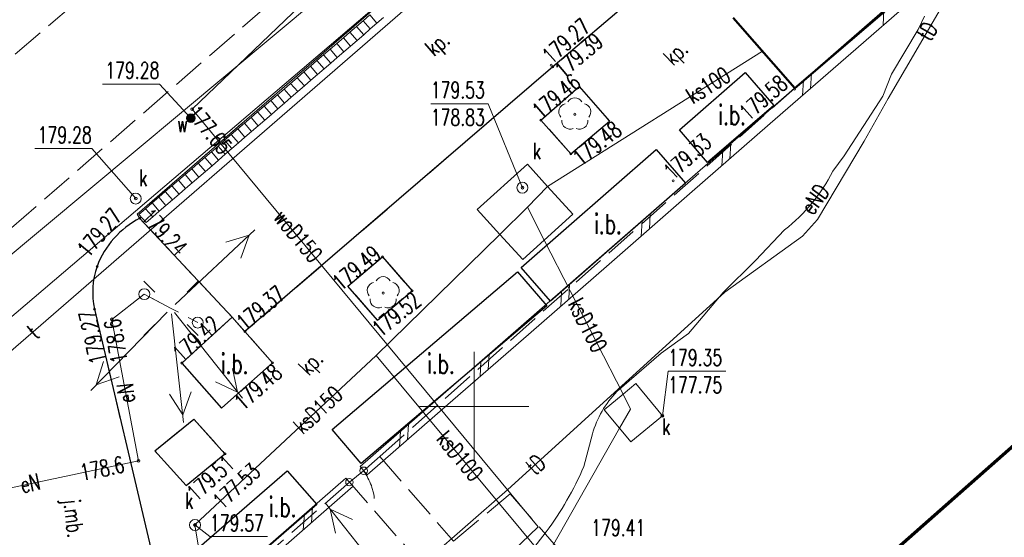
# Model space of a CAD drawing. Header units: metres. Extents: x 7429064 to 7429988, y 5709479 to 5710302.
# Tile 21 of 37: x 7429629 to 7429674, y 5709944 to 5709968. Entities that reach past the tile are written whole.
import ezdxf
from ezdxf.enums import TextEntityAlignment as Align

# ---------------------------------------------------------------- set-up
doc = ezdxf.new("R2010")
doc.units = ezdxf.units.M
doc.header["$MEASUREMENT"] = 0
for name, pattern in [('1', [0]), ('3_1', [0]), ('3_14', [1, -1]), ('3_BUIB12_02', [0]), ('3_BUIB12_03', [0]), ('3_KTJZ01', [2, 1.5, -0.5]), ('3_KTKR01', [0]), ('3_KTPL01', [2, 1.5, -0.5]), ('5_EGBB01', [0]), ('7_1', [0]), ('7_14', [1, -1]), ('7_SUBP02_05', [0]), ('7_SUPE_01', [0]), ('7_SUPK_01', [0]), ('7_SUPT_01', [0]), ('7_SUPW_01', [0]), ('7_SUSM03_02', [0]), ('7_SUUS15_15', [0])]:
    doc.linetypes.add(name, pattern=pattern)
doc.layers.get('0').update_dxf_attribs({"color": 250, "linetype": 'CONTINUOUS', "lineweight": 100})
for name, color, linetype, lineweight in [('BUIB_E_T_6', 7, 'CONTINUOUS', 18), ('BUIB_L_1', 7, 'CONTINUOUS', 18), ('BUIB_L_10', 7, '3_BUIB12_02', 25), ('DZIALKA_L_0', 96, '1', 18), ('EGBB_L_0', 7, '5_EGBB01', 50), ('KRZYZE_L_0', 7, '1', 18), ('KTJZ_L_0', 7, '3_KTJZ01', 18), ('KTKR_L_0', 7, '3_KTKR01', 25), ('KTOK_L_3', 7, '3_1', 18), ('KTPL_E_T_0', 7, 'CONTINUOUS', 15), ('KTPL_L_0', 7, '3_KTPL01', 18), ('OBOP_T_1', 96, 'CONTINUOUS', 18), ('RTPW_T_1', 7, 'CONTINUOUS', 15), ('SUBK_L_0', 34, '7_SUBP02_05', 18), ('SUPE_E_T_3', 1, 'CONTINUOUS', 15), ('SUPE_L_3', 1, '7_SUPE_01', 18), ('SUPK_E_T_4', 34, 'CONTINUOUS', 15), ('SUPK_L_4', 34, '7_SUPK_01', 18), ('SUPT_E_T_0', 30, 'CONTINUOUS', 15), ('SUPT_L_0', 30, '7_SUPT_01', 18), ('SUPW_E_T_0', 5, 'CONTINUOUS', 15), ('SUPW_L_0', 5, '7_SUPW_01', 18), ('SUSM_L_4', 7, 'CONTINUOUS', 18), ('SUSM_T_0', 7, 'CONTINUOUS', 18), ('SUTE_T_0', 1, 'CONTINUOUS', 18), ('SUTK_T_0', 7, 'CONTINUOUS', 18), ('SUTW_T_0', 5, 'CONTINUOUS', 18), ('SUUK_E_T_3', 7, 'CONTINUOUS', 15), ('SUUK_E_T_9', 34, 'CONTINUOUS', 15), ('SUUK_L_0', 7, 'CONTINUOUS', 18), ('SUUK_L_3', 34, '7_SUUS15_15', 18), ('SUUK_T_2', 34, 'CONTINUOUS', 18), ('SUUK_T_4', 7, 'CONTINUOUS', 18), ('SUUW_E_T_5', 7, 'CONTINUOUS', 15), ('SUUW_T_7', 7, 'CONTINUOUS', 18), ('zakres', 2, 'CONTINUOUS', 70)]:
    doc.layers.add(name, color=color, linetype=linetype, lineweight=lineweight)
doc.styles.get("Standard").update_dxf_attribs({"font": 'Simplex.SHX', "width": 0.75})

# ---------------------------------------------------------------- blocks, each defined once
blk = doc.blocks.new('3_OBOP02_01')
at = {"linetype": 'Continuous'}
blk.add_circle((0, 0), 0.045, dxfattribs=at)
for centre, start, end in [((-0.357, 0.116), 102.1445, 221.86), ((0, 0.375), 30.1401, 149.8599), ((0.357, 0.116), 318.14, 77.8555), ((-0.22, -0.303), 174.1482, 293.8542), ((0.22, -0.303), 246.1458, 5.8518)]:
    blk.add_arc(centre, 0.375, start, end, dxfattribs=at)
blk = doc.blocks.new('3_RTPW02')
at = {"linetype": 'Continuous'}
blk.add_circle((0, 0), 0.045, dxfattribs=at)
blk = doc.blocks.new('7_SUSM01_01')
at = {"linetype": 'Continuous'}
for p, q in [((-0.742, 0.742), (-1.237, 1.237)), ((0.742, 0.742), (1.237, 1.237)), ((-0.742, -0.742), (-1.237, -1.237)), ((0.742, -0.742), (1.237, -1.237))]:
    blk.add_line(p, q, dxfattribs=at)
blk = doc.blocks.new('7_SUPS01_03')
at = {"linetype": 'Continuous'}
blk.add_circle((0, 0), 0.0625, dxfattribs=at)
blk = doc.blocks.new('7_SUPS01_05')
at = {"linetype": 'Continuous'}
blk.add_circle((0, 0), 0.0625, dxfattribs=at)
blk = doc.blocks.new('7_SUPS01_08')
at = {"linetype": 'Continuous'}
blk.add_circle((0, 0), 0.0625, dxfattribs=at)
blk = doc.blocks.new('7_SUUS15_05')
at = {"linetype": 'Continuous'}
blk.add_circle((0, 0), 0.25, dxfattribs=at)
blk = doc.blocks.new('7_SUUS22_01')
at = {"linetype": 'Continuous'}
blk.add_circle((0, 0), 0.25, dxfattribs=at)
blk = doc.blocks.new('7_SUUS25')
at = {"linetype": 'Continuous'}
for radius in [0.2, 0.175, 0.15, 0.125, 0.1, 0.075, 0.05, 0.025, 0.00715]:
    blk.add_circle((0, 0), radius, dxfattribs=at)

msp = doc.modelspace()

# ---------------------------------------------------------------- linework, layer by layer
at = {"layer": 'BUIB_L_1', "linetype": '3_1'}
for p, q in [((7429666.889, 5709966.525), (7429670.575, 5709969.736)), ((7429667.218, 5709966.148), (7429670.903, 5709969.359)), ((7429668.692, 5709967.433), (7429668.732, 5709968.131)), ((7429663.204, 5709963.314), (7429666.889, 5709966.525)), ((7429663.532, 5709962.937), (7429667.218, 5709966.148)), ((7429665.006, 5709964.222), (7429665.046, 5709964.92)), ((7429665.375, 5709964.543), (7429665.415, 5709965.241)), ((7429659.518, 5709960.103), (7429663.204, 5709963.314)), ((7429659.846, 5709959.726), (7429663.532, 5709962.937)), ((7429661.689, 5709961.332), (7429661.729, 5709962.03)), ((7429661.321, 5709961.01), (7429661.361, 5709961.708)), ((7429655.832, 5709956.892), (7429659.518, 5709960.103)), ((7429656.161, 5709956.515), (7429659.846, 5709959.726)), ((7429658.004, 5709958.12), (7429658.044, 5709958.818)), ((7429657.635, 5709957.799), (7429657.675, 5709958.497)), ((7429652.147, 5709953.681), (7429655.832, 5709956.892)), ((7429652.475, 5709953.304), (7429656.161, 5709956.515)), ((7429654.318, 5709954.909), (7429654.358, 5709955.607)), ((7429653.95, 5709954.588), (7429653.99, 5709955.286)), ((7429648.461, 5709950.47), (7429652.147, 5709953.681)), ((7429648.79, 5709950.093), (7429652.475, 5709953.304)), ((7429650.633, 5709951.698), (7429650.673, 5709952.396)), ((7429650.264, 5709951.377), (7429650.304, 5709952.075)), ((7429644.776, 5709947.258), (7429648.461, 5709950.47)), ((7429645.104, 5709946.882), (7429648.79, 5709950.093)), ((7429646.947, 5709948.487), (7429646.987, 5709949.185)), ((7429646.578, 5709948.166), (7429646.619, 5709948.864)), ((7429644.776, 5709947.258), (7429645.104, 5709946.882)), ((7429640.335, 5709943.418), (7429644.125, 5709946.738)), ((7429644.125, 5709946.738), (7429644.455, 5709946.362)), ((7429640.665, 5709943.042), (7429644.455, 5709946.362)), ((7429642.181, 5709944.37), (7429642.23, 5709945.078)), ((7429642.56, 5709944.702), (7429642.609, 5709945.41))]:
    msp.add_line(p, q, dxfattribs=at)
at = {"layer": 'BUIB_L_10', "linetype": '3_BUIB12_03'}
for p, q in [((7429659.38, 5709962.66), (7429662.38, 5709965.27)), ((7429662.38, 5709965.27), (7429663.69, 5709963.77)), ((7429663.69, 5709963.77), (7429660.67, 5709961.16)), ((7429660.67, 5709961.16), (7429659.38, 5709962.66)), ((7429652.14, 5709956.36), (7429658.31, 5709961.76)), ((7429658.31, 5709961.76), (7429659.66, 5709960.21)), ((7429659.66, 5709960.21), (7429653.49, 5709954.82)), ((7429653.49, 5709954.82), (7429652.14, 5709956.36)), ((7429643.5, 5709948.96), (7429651.98, 5709956.17)), ((7429651.98, 5709956.17), (7429653.31, 5709954.61)), ((7429653.31, 5709954.61), (7429644.83, 5709947.4)), ((7429638.934, 5709954.087), (7429636.626, 5709951.994)), ((7429640.777, 5709951.999), (7429638.934, 5709954.087)), ((7429636.626, 5709951.994), (7429638.441, 5709949.938)), ((7429638.441, 5709949.938), (7429640.777, 5709951.999)), ((7429644.83, 5709947.4), (7429643.5, 5709948.96)), ((7429636.84, 5709943.07), (7429641.44, 5709947.06)), ((7429641.44, 5709947.06), (7429642.8, 5709945.53)), ((7429642.8, 5709945.53), (7429638.19, 5709941.52))]:
    msp.add_line(p, q, dxfattribs=at)
at = {"layer": 'DZIALKA_L_0', "linetype": '1'}
msp.add_line((7429408.88, 5709766.76), (7429668.8, 5709988.15), dxfattribs=at)
at = {"layer": 'EGBB_L_0'}
for p, q in [((7429669.58, 5709968.78), (7429664.65, 5709964.56)), ((7429664.65, 5709964.56), (7429661.84, 5709967.78))]:
    msp.add_line(p, q, dxfattribs=at)
at = {"layer": 'KRZYZE_L_0', "linetype": '1'}
for p, q in [((7429650, 5709947.5), (7429650, 5709952.5)), ((7429647.5, 5709950), (7429652.5, 5709950))]:
    msp.add_line(p, q, dxfattribs=at)
at = {"layer": 'KTJZ_L_0', "linetype": '3_KTJZ01'}
for p, q in [((7429619.9, 5709958.3), (7429642.8, 5709977.93)), ((7429646.58, 5709973.58), (7429623.65, 5709953.67))]:
    msp.add_line(p, q, dxfattribs=at)
at = {"layer": 'KTKR_L_0', "linetype": '3_KTKR01'}
for p, q in [((7429659.489, 5709970.55), (7429653.59, 5709965.54)), ((7429653.59, 5709965.54), (7429639.515, 5709953.429)), ((7429653.046, 5709963.102), (7429654.795, 5709964.634)), ((7429654.795, 5709964.634), (7429656.176, 5709963.046)), ((7429654.408, 5709961.554), (7429653.046, 5709963.102)), ((7429654.408, 5709961.554), (7429656.176, 5709963.046)), ((7429634.7, 5709958.61), (7429638.934, 5709954.087)), ((7429644.223, 5709955.512), (7429645.802, 5709956.854)), ((7429645.802, 5709956.854), (7429647.154, 5709955.295)), ((7429645.575, 5709953.954), (7429644.223, 5709955.512)), ((7429645.575, 5709953.954), (7429647.154, 5709955.295)), ((7429632.634, 5709954.46), (7429636.109, 5709939.713)), ((7429635.391, 5709947.983), (7429637.179, 5709949.435)), ((7429637.179, 5709949.435), (7429638.601, 5709947.846)), ((7429636.832, 5709946.394), (7429635.391, 5709947.983)), ((7429636.832, 5709946.394), (7429638.601, 5709947.846))]:
    msp.add_line(p, q, dxfattribs=at)
for centre, radius, start, end in [((7429636.623, 5709954.944), 4.139, 117.675, 159.2844), ((7429636.166, 5709955.225), 3.614, 160.8914, 192.2195)]:
    msp.add_arc(centre, radius, start, end, dxfattribs=at)
at = {"layer": 'KTOK_L_3'}
for p, q in [((7429644.94, 5709947.07), (7429644.615, 5709946.81)), ((7429644.94, 5709947.07), (7429644.994, 5709946.985)), ((7429644.994, 5709946.985), (7429645.048, 5709946.9)), ((7429645.048, 5709946.9), (7429645.095, 5709946.823)), ((7429644.615, 5709946.81), (7429644.29, 5709946.55)), ((7429645.095, 5709946.823), (7429645.14, 5709946.731)), ((7429645.14, 5709946.731), (7429645.184, 5709946.65)), ((7429645.184, 5709946.65), (7429645.222, 5709946.566)), ((7429645.222, 5709946.566), (7429645.257, 5709946.478)), ((7429645.257, 5709946.478), (7429645.296, 5709946.394)), ((7429645.296, 5709946.394), (7429645.32, 5709946.311)), ((7429645.32, 5709946.311), (7429645.35, 5709946.22)), ((7429645.35, 5709946.22), (7429645.368, 5709946.144)), ((7429645.368, 5709946.144), (7429645.392, 5709946.061)), ((7429645.392, 5709946.061), (7429645.405, 5709945.982)), ((7429645.405, 5709945.982), (7429645.419, 5709945.903)), ((7429645.419, 5709945.903), (7429645.428, 5709945.821)), ((7429645.428, 5709945.821), (7429645.427, 5709945.795))]:
    msp.add_line(p, q, dxfattribs=at)
for centre in [(7429644.94, 5709947.07), (7429644.29, 5709946.55)]:
    msp.add_circle(centre, 0.17, dxfattribs=at)
at = {"layer": 'KTPL_L_0', "linetype": '3_KTPL01'}
for p, q in [((7429646.58, 5709973.58), (7429623.65, 5709953.67)), ((7429648.4, 5709970.77), (7429634.59, 5709958.8)), ((7429659.489, 5709970.55), (7429653.59, 5709965.54)), ((7429664.65, 5709964.56), (7429661.84, 5709967.78)), ((7429653.59, 5709965.54), (7429639.515, 5709953.429)), ((7429645.676, 5709947.721), (7429664.65, 5709964.56)), ((7429653.046, 5709963.102), (7429654.795, 5709964.634)), ((7429654.795, 5709964.634), (7429656.176, 5709963.046)), ((7429654.408, 5709961.554), (7429653.046, 5709963.102)), ((7429654.408, 5709961.554), (7429656.176, 5709963.046)), ((7429634.59, 5709958.8), (7429634.7, 5709958.61)), ((7429634.7, 5709958.61), (7429638.934, 5709954.087)), ((7429644.223, 5709955.512), (7429645.802, 5709956.854)), ((7429645.802, 5709956.854), (7429647.154, 5709955.295)), ((7429645.575, 5709953.954), (7429644.223, 5709955.512)), ((7429645.575, 5709953.954), (7429647.154, 5709955.295)), ((7429636.109, 5709939.713), (7429632.634, 5709954.46)), ((7429638.934, 5709954.087), (7429636.626, 5709951.994)), ((7429638.934, 5709954.087), (7429639.515, 5709953.429)), ((7429640.777, 5709951.999), (7429638.934, 5709954.087)), ((7429636.626, 5709951.994), (7429638.441, 5709949.938)), ((7429638.441, 5709949.938), (7429640.777, 5709951.999)), ((7429635.391, 5709947.983), (7429637.179, 5709949.435)), ((7429637.179, 5709949.435), (7429638.601, 5709947.846)), ((7429636.832, 5709946.394), (7429635.391, 5709947.983)), ((7429636.832, 5709946.394), (7429638.601, 5709947.846)), ((7429645.676, 5709947.721), (7429644.94, 5709947.07)), ((7429645.676, 5709947.721), (7429649.043, 5709943.857)), ((7429644.94, 5709947.07), (7429644.29, 5709946.55)), ((7429644.29, 5709946.55), (7429636.71, 5709939.91)), ((7429647.742, 5709942.594), (7429644.29, 5709946.55)), ((7429649.043, 5709943.857), (7429651.643, 5709946.008)), ((7429651.643, 5709946.008), (7429654.317, 5709942.95))]:
    msp.add_line(p, q, dxfattribs=at)
at = {"layer": 'KTPL_L_0', "linetype": '3_14'}
msp.add_line((7429648.4, 5709970.77), (7429634.59, 5709958.8), dxfattribs=at)
at = {"layer": 'KTPL_L_0', "linetype": '3_KTPL01'}
for centre, radius, start, end in [((7429636.623, 5709954.944), 4.139, 117.675, 159.2844), ((7429636.166, 5709955.225), 3.614, 160.8914, 192.2195)]:
    msp.add_arc(centre, radius, start, end, dxfattribs=at)
at = {"layer": 'SUBK_L_0', "linetype": '7_SUBP02_05'}
for p, q in [((7429652.427, 5709961.086), (7429650.137, 5709959.011)), ((7429653.354, 5709960.062), (7429652.427, 5709961.086)), ((7429654.502, 5709958.795), (7429653.354, 5709960.062)), ((7429650.137, 5709959.011), (7429651.166, 5709957.876)), ((7429653.198, 5709957.613), (7429654.502, 5709958.795)), ((7429651.166, 5709957.876), (7429652.213, 5709956.72)), ((7429652.213, 5709956.72), (7429653.198, 5709957.613))]:
    msp.add_line(p, q, dxfattribs=at)
at = {"layer": 'SUPE_L_3', "linetype": '7_SUPE_01'}
for p, q in [((7429670.3, 5709967.24), (7429670.59, 5709967.85)), ((7429669.08, 5709965.2), (7429670.3, 5709967.24)), ((7429668.68, 5709964.2), (7429669.08, 5709965.2)), ((7429666.91, 5709961.47), (7429668.68, 5709964.2)), ((7429666.39, 5709960.76), (7429666.91, 5709961.47)), ((7429636.316, 5709954.665), (7429639.97, 5709958.078)), ((7429638.642, 5709957.522), (7429639.714, 5709957.839)), ((7429639.325, 5709956.791), (7429639.714, 5709957.839)), ((7429662.85, 5709956.68), (7429664.19, 5709958.09)), ((7429661.38, 5709955.22), (7429662.85, 5709956.68)), ((7429633.43, 5709953.99), (7429634.913, 5709955.143)), ((7429634.913, 5709955.143), (7429636.134, 5709954.494)), ((7429659.79, 5709953.35), (7429661.38, 5709955.22)), ((7429635.959, 5709954.315), (7429632.461, 5709950.742)), ((7429636.708, 5709949.275), (7429636.161, 5709954.245)), ((7429639.397, 5709950.381), (7429636.289, 5709954.298)), ((7429634.65, 5709947.52), (7429633.43, 5709953.99)), ((7429658.54, 5709952.45), (7429659.79, 5709953.35)), ((7429656.52, 5709950.69), (7429658.54, 5709952.45)), ((7429633.048, 5709952.057), (7429632.706, 5709950.992)), ((7429639.179, 5709950.655), (7429638.949, 5709951.749)), ((7429633.763, 5709951.357), (7429632.706, 5709950.992)), ((7429639.179, 5709950.655), (7429638.166, 5709951.128)), ((7429636.67, 5709949.623), (7429636.063, 5709950.563)), ((7429636.67, 5709949.623), (7429637.057, 5709950.672)), ((7429655.01, 5709947.26), (7429655.4, 5709948.75)), ((7429621.686, 5709944.79), (7429634.65, 5709947.52)), ((7429646.307, 5709941.671), (7429643.2, 5709945.588)), ((7429643.647, 5709944.22), (7429643.417, 5709945.314)), ((7429644.43, 5709944.841), (7429643.417, 5709945.314)), ((7429652.47, 5709943.21), (7429653.29, 5709944.28))]:
    msp.add_line(p, q, dxfattribs=at)
for centre, radius, start, end in [((7429659.286, 5709964.372), 7.97, 307.9773, 333.0477), ((7429659.86, 5709947.469), 4.64, 136.0328, 163.9698), ((7429641.515, 5709953.063), 14.69, 323.2818, 336.7327)]:
    msp.add_arc(centre, radius, start, end, dxfattribs=at)
at = {"layer": 'SUPK_L_4', "linetype": '7_SUPK_01'}
for p, q in [((7429653.354, 5709960.062), (7429663.171, 5709966.255)), ((7429651.166, 5709957.876), (7429645.513, 5709952.343)), ((7429653.198, 5709957.613), (7429656.802, 5709950.567)), ((7429645.513, 5709952.343), (7429637.23, 5709944.59)), ((7429654.409, 5709941.654), (7429645.513, 5709952.343)), ((7429656.643, 5709949.009), (7429650.91, 5709938.964)), ((7429637.23, 5709944.59), (7429641.291, 5709919.477))]:
    msp.add_line(p, q, dxfattribs=at)
at = {"layer": 'SUPK_L_4', "linetype": '7_1'}
for p, q in [((7429663.171, 5709966.255), (7429653.354, 5709960.062)), ((7429653.354, 5709960.062), (7429652.431, 5709959.113)), ((7429651.166, 5709957.876), (7429652.431, 5709959.113)), ((7429653.198, 5709957.613), (7429652.431, 5709959.113)), ((7429645.513, 5709952.343), (7429651.166, 5709957.876)), ((7429656.802, 5709950.567), (7429653.198, 5709957.613)), ((7429637.23, 5709944.59), (7429645.513, 5709952.343)), ((7429654.409, 5709941.654), (7429645.513, 5709952.343)), ((7429657.147, 5709949.892), (7429656.802, 5709950.567)), ((7429657.147, 5709949.892), (7429656.643, 5709949.009)), ((7429656.643, 5709949.009), (7429650.91, 5709938.964)), ((7429641.291, 5709919.477), (7429637.23, 5709944.59))]:
    msp.add_line(p, q, dxfattribs=at)
at = {"layer": 'SUPK_L_4', "linetype": '7_14'}
for p, q in [((7429653.354, 5709960.062), (7429652.431, 5709959.113)), ((7429652.431, 5709959.113), (7429651.166, 5709957.876)), ((7429652.431, 5709959.113), (7429653.198, 5709957.613)), ((7429656.802, 5709950.567), (7429657.147, 5709949.892)), ((7429657.147, 5709949.892), (7429656.643, 5709949.009))]:
    msp.add_line(p, q, dxfattribs=at)
at = {"layer": 'SUPT_L_0', "linetype": '7_SUPT_01'}
for p, q in [((7429620.61, 5709945.42), (7429663.5, 5709982.64)), ((7429668.93, 5709964.09), (7429671.4, 5709968.34)), ((7429667.82, 5709962.13), (7429668.93, 5709964.09)), ((7429665.69, 5709958.55), (7429667.82, 5709962.13)), ((7429665, 5709957.79), (7429665.69, 5709958.55)), ((7429661.46, 5709955.23), (7429665, 5709957.79)), ((7429661.46, 5709955.23), (7429651.52, 5709946.19)), ((7429651.52, 5709946.19), (7429646.46, 5709941.8))]:
    msp.add_line(p, q, dxfattribs=at)
at = {"layer": 'SUPW_L_0', "linetype": '7_SUPW_01'}
for p, q in [((7429593.18, 5709927.23), (7429658.72, 5709981.89)), ((7429653.429, 5709979.217), (7429637.103, 5709963.604)), ((7429637.103, 5709963.604), (7429652.918, 5709944.5)), ((7429652.918, 5709944.5), (7429649.185, 5709940.941))]:
    msp.add_line(p, q, dxfattribs=at)
at = {"layer": 'SUPW_L_0', "linetype": '7_1'}
for p, q in [((7429593.18, 5709927.23), (7429658.72, 5709981.89)), ((7429653.429, 5709979.217), (7429637.103, 5709963.604)), ((7429637.103, 5709963.604), (7429652.918, 5709944.5)), ((7429652.918, 5709944.5), (7429649.185, 5709940.941))]:
    msp.add_line(p, q, dxfattribs=at)
at = {"layer": 'SUSM_L_4', "linetype": '7_SUSM03_02'}
for p, q in [((7429635.134, 5709955.025), (7429635.575, 5709954.791)), ((7429636.023, 5709954.553), (7429636.472, 5709954.314)), ((7429636.913, 5709954.08), (7429637.355, 5709953.845))]:
    msp.add_line(p, q, dxfattribs=at)
for centre in [(7429634.913, 5709955.143), (7429637.355, 5709953.845)]:
    msp.add_circle(centre, 0.25, dxfattribs=at)
at = {"layer": 'SUTK_T_0', "linetype": 'Continuous'}
for p, q in [((7429648.008, 5709963.848), (7429650.641, 5709963.848)), ((7429652.2, 5709960.01), (7429650.641, 5709963.848)), ((7429629.905, 5709961.797), (7429632.51, 5709961.797)), ((7429634.52, 5709959.51), (7429632.51, 5709961.797)), ((7429658.599, 5709949.582), (7429658.862, 5709951.619)), ((7429658.862, 5709951.619), (7429661.495, 5709951.619)), ((7429637.23, 5709944.59), (7429637.911, 5709944.059)), ((7429637.911, 5709944.059), (7429640.544, 5709944.059))]:
    msp.add_line(p, q, dxfattribs=at)
at = {"layer": 'SUTW_T_0', "linetype": 'Continuous'}
for p in [(7429632.998, 5709964.744), (7429637.04, 5709963.19)]:
    msp.add_line(p, (7429635.604, 5709964.744), dxfattribs=at)
at = {"layer": 'SUUK_L_0'}
for p, q in [((7429644.616, 5709967.383), (7429644.918, 5709967.643)), ((7429644.918, 5709967.643), (7429645.219, 5709967.904)), ((7429644.918, 5709967.643), (7429645.245, 5709967.265)), ((7429645.219, 5709967.904), (7429645.546, 5709967.525)), ((7429645.848, 5709967.786), (7429645.546, 5709967.525)), ((7429644.315, 5709967.122), (7429644.616, 5709967.383)), ((7429644.616, 5709967.383), (7429644.943, 5709967.004)), ((7429645.245, 5709967.265), (7429644.943, 5709967.004)), ((7429645.546, 5709967.525), (7429645.245, 5709967.265)), ((7429643.712, 5709966.602), (7429644.013, 5709966.862)), ((7429644.013, 5709966.862), (7429644.315, 5709967.122)), ((7429644.013, 5709966.862), (7429644.34, 5709966.484)), ((7429644.315, 5709967.122), (7429644.642, 5709966.744)), ((7429644.642, 5709966.744), (7429644.34, 5709966.484)), ((7429644.943, 5709967.004), (7429644.642, 5709966.744)), ((7429643.109, 5709966.081), (7429643.41, 5709966.341)), ((7429643.41, 5709966.341), (7429643.712, 5709966.602)), ((7429643.41, 5709966.341), (7429643.737, 5709965.963)), ((7429643.712, 5709966.602), (7429644.039, 5709966.223)), ((7429644.34, 5709966.484), (7429644.039, 5709966.223)), ((7429642.506, 5709965.56), (7429642.807, 5709965.82)), ((7429642.807, 5709965.82), (7429643.109, 5709966.081)), ((7429642.807, 5709965.82), (7429643.134, 5709965.442)), ((7429643.109, 5709966.081), (7429643.436, 5709965.702)), ((7429643.737, 5709965.963), (7429643.436, 5709965.702)), ((7429644.039, 5709966.223), (7429643.737, 5709965.963)), ((7429642.204, 5709965.299), (7429642.506, 5709965.56)), ((7429642.506, 5709965.56), (7429642.833, 5709965.181)), ((7429643.134, 5709965.442), (7429642.833, 5709965.181)), ((7429643.436, 5709965.702), (7429643.134, 5709965.442)), ((7429641.601, 5709964.779), (7429641.903, 5709965.039)), ((7429641.903, 5709965.039), (7429642.204, 5709965.299)), ((7429641.903, 5709965.039), (7429642.23, 5709964.661)), ((7429642.204, 5709965.299), (7429642.531, 5709964.921)), ((7429642.531, 5709964.921), (7429642.23, 5709964.661)), ((7429642.833, 5709965.181), (7429642.531, 5709964.921)), ((7429640.998, 5709964.258), (7429641.3, 5709964.518)), ((7429641.3, 5709964.518), (7429641.601, 5709964.779)), ((7429641.3, 5709964.518), (7429641.627, 5709964.14)), ((7429641.601, 5709964.779), (7429641.928, 5709964.4)), ((7429642.23, 5709964.661), (7429641.928, 5709964.4)), ((7429640.395, 5709963.737), (7429640.697, 5709963.997)), ((7429640.697, 5709963.997), (7429640.998, 5709964.258)), ((7429640.697, 5709963.997), (7429641.024, 5709963.619)), ((7429640.998, 5709964.258), (7429641.325, 5709963.879)), ((7429641.627, 5709964.14), (7429641.325, 5709963.879)), ((7429641.928, 5709964.4), (7429641.627, 5709964.14)), ((7429640.094, 5709963.477), (7429640.395, 5709963.737)), ((7429640.395, 5709963.737), (7429640.722, 5709963.359)), ((7429641.024, 5709963.619), (7429640.722, 5709963.359)), ((7429641.325, 5709963.879), (7429641.024, 5709963.619)), ((7429639.491, 5709962.956), (7429639.792, 5709963.216)), ((7429639.792, 5709963.216), (7429640.094, 5709963.477)), ((7429639.792, 5709963.216), (7429640.119, 5709962.838)), ((7429640.094, 5709963.477), (7429640.421, 5709963.098)), ((7429640.421, 5709963.098), (7429640.119, 5709962.838)), ((7429640.722, 5709963.359), (7429640.421, 5709963.098)), ((7429638.888, 5709962.435), (7429639.189, 5709962.695)), ((7429639.189, 5709962.695), (7429639.491, 5709962.956)), ((7429639.189, 5709962.695), (7429639.516, 5709962.317)), ((7429639.491, 5709962.956), (7429639.818, 5709962.577)), ((7429640.119, 5709962.838), (7429639.818, 5709962.577)), ((7429638.586, 5709962.175), (7429638.888, 5709962.435)), ((7429638.888, 5709962.435), (7429639.215, 5709962.057)), ((7429639.516, 5709962.317), (7429639.215, 5709962.057)), ((7429639.818, 5709962.577), (7429639.516, 5709962.317)), ((7429637.983, 5709961.654), (7429638.285, 5709961.914)), ((7429638.285, 5709961.914), (7429638.586, 5709962.175)), ((7429638.285, 5709961.914), (7429638.611, 5709961.536)), ((7429638.586, 5709962.175), (7429638.913, 5709961.796)), ((7429638.913, 5709961.796), (7429638.611, 5709961.536)), ((7429639.215, 5709962.057), (7429638.913, 5709961.796)), ((7429637.38, 5709961.133), (7429637.682, 5709961.393)), ((7429637.682, 5709961.393), (7429637.983, 5709961.654)), ((7429637.682, 5709961.393), (7429638.008, 5709961.015)), ((7429637.983, 5709961.654), (7429638.31, 5709961.275)), ((7429638.611, 5709961.536), (7429638.31, 5709961.275)), ((7429636.777, 5709960.612), (7429637.079, 5709960.872)), ((7429637.079, 5709960.872), (7429637.38, 5709961.133)), ((7429637.079, 5709960.872), (7429637.405, 5709960.494)), ((7429637.38, 5709961.133), (7429637.707, 5709960.754)), ((7429638.008, 5709961.015), (7429637.707, 5709960.754)), ((7429638.31, 5709961.275), (7429638.008, 5709961.015)), ((7429636.476, 5709960.352), (7429636.777, 5709960.612)), ((7429636.777, 5709960.612), (7429637.104, 5709960.234)), ((7429637.405, 5709960.494), (7429637.104, 5709960.234)), ((7429637.707, 5709960.754), (7429637.405, 5709960.494)), ((7429635.873, 5709959.831), (7429636.174, 5709960.091)), ((7429636.174, 5709960.091), (7429636.476, 5709960.352)), ((7429636.174, 5709960.091), (7429636.501, 5709959.713)), ((7429636.476, 5709960.352), (7429636.802, 5709959.973)), ((7429636.802, 5709959.973), (7429636.501, 5709959.713)), ((7429637.104, 5709960.234), (7429636.802, 5709959.973)), ((7429635.27, 5709959.31), (7429635.571, 5709959.57)), ((7429635.571, 5709959.57), (7429635.873, 5709959.831)), ((7429635.571, 5709959.57), (7429635.898, 5709959.192)), ((7429635.873, 5709959.831), (7429636.199, 5709959.452)), ((7429636.501, 5709959.713), (7429636.199, 5709959.452)), ((7429634.667, 5709958.789), (7429634.968, 5709959.05)), ((7429634.968, 5709959.05), (7429635.27, 5709959.31)), ((7429634.968, 5709959.05), (7429635.295, 5709958.671)), ((7429635.27, 5709959.31), (7429635.596, 5709958.932)), ((7429635.898, 5709959.192), (7429635.596, 5709958.932)), ((7429636.199, 5709959.452), (7429635.898, 5709959.192)), ((7429634.993, 5709958.411), (7429634.667, 5709958.789)), ((7429635.295, 5709958.671), (7429634.993, 5709958.411)), ((7429635.596, 5709958.932), (7429635.295, 5709958.671))]:
    msp.add_line(p, q, dxfattribs=at)
at = {"layer": 'SUUK_L_3', "linetype": '7_SUUS15_15'}
for p, q in [((7429657.389, 5709951.051), (7429656.802, 5709950.567)), ((7429658.599, 5709949.582), (7429657.389, 5709951.051)), ((7429656.802, 5709950.567), (7429655.942, 5709949.86)), ((7429655.942, 5709949.86), (7429656.643, 5709949.009)), ((7429657.153, 5709948.39), (7429658.599, 5709949.582)), ((7429656.643, 5709949.009), (7429657.153, 5709948.39))]:
    msp.add_line(p, q, dxfattribs=at)
at = {"layer": 'zakres', "linetype": 'Continuous', "lineweight": 70, "flags": 128}
msp.add_lwpolyline([(7429664.145, 5709938.943), (7429852.365, 5710105.124), (7429894.812, 5710142.052)], dxfattribs=at)

# ---------------------------------------------------------------- block references
at = {"layer": 'OBOP_T_1'}
for p in [(7429654.596, 5709963.364), (7429645.834, 5709955.194)]:
    msp.add_blockref('3_OBOP02_01', p, dxfattribs=at)
at = {"layer": 'RTPW_T_1'}
for p in [(7429653.52, 5709965.61), (7429653.59, 5709965.54), (7429664.645, 5709964.515), (7429653.046, 5709963.102), (7429654.408, 5709961.554), (7429659.087, 5709960.32), (7429634.7, 5709958.61), (7429645.802, 5709956.854), (7429632.751, 5709956.408), (7429647.154, 5709955.295), (7429632.634, 5709954.46), (7429639.515, 5709953.429), (7429636.626, 5709951.994), (7429640.777, 5709951.999), (7429638.601, 5709947.846)]:
    msp.add_blockref('3_RTPW02', p, dxfattribs=at)
at = {"layer": 'SUSM_T_0'}
msp.add_blockref('7_SUSM01_01', (7429636.134, 5709954.494), dxfattribs=at)
at = {"layer": 'SUTE_T_0'}
for p in [(7429633.43, 5709953.99), (7429634.65, 5709947.52)]:
    msp.add_blockref('7_SUPS01_03', p, dxfattribs=at)
at = {"layer": 'SUTK_T_0'}
for p in [(7429652.2, 5709960.01), (7429634.52, 5709959.51), (7429658.599, 5709949.582), (7429637.23, 5709944.59), (7429637.23, 5709944.59), (7429637.23, 5709944.59)]:
    msp.add_blockref('7_SUPS01_05', p, dxfattribs=at)
at = {"layer": 'SUTW_T_0'}
for p in [(7429637.103, 5709963.604), (7429637.04, 5709963.19)]:
    msp.add_blockref('7_SUPS01_08', p, dxfattribs=at)
at = {"layer": 'SUUK_T_2'}
for p in [(7429634.52, 5709959.51), (7429637.23, 5709944.59)]:
    msp.add_blockref('7_SUUS15_05', p, dxfattribs=at)
at = {"layer": 'SUUK_T_4'}
msp.add_blockref('7_SUUS22_01', (7429652.2, 5709960.01), dxfattribs=at)
at = {"layer": 'SUUW_T_7'}
msp.add_blockref('7_SUUS25', (7429637.04, 5709963.19), dxfattribs=at)

# ---------------------------------------------------------------- texts
at = {"layer": 'BUIB_E_T_6', "width": 0.7}
for p in [(7429661.155, 5709963.335), (7429655.476, 5709958.353), (7429638.408, 5709951.963), (7429647.838, 5709951.96), (7429640.599, 5709945.408)]:
    msp.add_text('i.b.', height=0.9, dxfattribs=at).set_placement(p, align=Align.MIDDLE_LEFT)
at = {"layer": 'KTPL_E_T_0', "width": 0.7}
for s, rotation, p in [('kp.', 41.0091, (7429648.387, 5709966.509)), ('kp.', 44.384, (7429659.285, 5709966.086)), ('kp.', 47.2197, (7429642.605, 5709951.924)), ('j.mb.', 276.6745, (7429631.58, 5709944.893))]:
    msp.add_text(s, height=0.75, rotation=rotation, dxfattribs=at).set_placement(p, align=Align.MIDDLE)
at = {"layer": 'RTPW_T_1', "width": 0.7}
for s, rotation, p in [('179.27', 41.3534, (7429653.52, 5709965.61)), ('179.46', 40.1352, (7429653.046, 5709963.102)), ('179.33', 42.3676, (7429659.087, 5709960.32)), ('179.27', 49.6032, (7429632.352, 5709956.767)), ('179.24', 313.327, (7429634.7, 5709958.61)), ('179.37', 39.6319, (7429639.515, 5709953.429)), ('179.42', 42.1979, (7429636.626, 5709951.994))]:
    msp.add_text(s, height=0.75, rotation=rotation, dxfattribs=at).set_placement(p)
for s, rotation, p in [('179.39', 40.3407, (7429653.59, 5709965.54)), ('179.48', 38.542, (7429654.408, 5709961.554))]:
    msp.add_text(s, height=0.75, rotation=rotation, dxfattribs=at).set_placement(p, align=Align.TOP_LEFT)
for s, rotation, p in [('179.58', 41.1215, (7429664.394, 5709964.647)), ('179.49', 40.3091, (7429645.802, 5709956.854)), ('179.27', 102.8347, (7429632.634, 5709954.46))]:
    msp.add_text(s, height=0.75, rotation=rotation, dxfattribs=at).set_placement(p, align=Align.RIGHT)
for s, rotation, p in [('179.52', 39.475, (7429647.154, 5709955.295)), ('179.48', 41.9518, (7429640.777, 5709951.999)), ('179.51', 42.4521, (7429638.601, 5709947.846))]:
    msp.add_text(s, height=0.75, rotation=rotation, dxfattribs=at).set_placement(p, align=Align.TOP_RIGHT)
at = {"layer": 'SUPE_E_T_3', "width": 0.7}
for s, rotation, p in [('eND', 53.8478, (7429665.578, 5709959.48)), ('eN', 96.1022, (7429634.066, 5709950.619)), ('eN', 11.6138, (7429629.697, 5709946.502))]:
    msp.add_text(s, height=0.75, rotation=rotation, dxfattribs=at).set_placement(p, align=Align.MIDDLE)
at = {"layer": 'SUPK_E_T_4', "width": 0.7}
for s, rotation, p in [('ks100', 32.2494, (7429660.694, 5709964.693)), ('ksD100', 297.0894, (7429655.185, 5709953.728)), ('ksD150', 43.1079, (7429642.849, 5709949.85)), ('ksD100', 309.7702, (7429649.339, 5709947.746))]:
    msp.add_text(s, height=0.75, rotation=rotation, dxfattribs=at).set_placement(p, align=Align.MIDDLE)
at = {"layer": 'SUPT_E_T_0', "width": 0.7}
for s, rotation, p in [('tD', 59.8359, (7429670.715, 5709967.161)), ('t', 40.9515, (7429629.824, 5709953.416)), ('tD', 42.2852, (7429652.802, 5709947.356))]:
    msp.add_text(s, height=0.75, rotation=rotation, dxfattribs=at).set_placement(p, align=Align.MIDDLE)
at = {"layer": 'SUPW_E_T_0', "width": 0.7}
msp.add_text('woD150', height=0.75, rotation=309.8661, dxfattribs=at).set_placement((7429641.942, 5709957.81), align=Align.MIDDLE)
at = {"layer": 'SUTE_T_0', "width": 0.7}
for rotation, p in [(100.0459, (7429633.43, 5709953.99)), (11.6138, (7429633.973, 5709947.381))]:
    msp.add_text('178.6', height=0.75, rotation=rotation, dxfattribs=at).set_placement(p, align=Align.MIDDLE_RIGHT)
at = {"layer": 'SUTK_T_0', "width": 0.7}
for s, p in [('179.53', (7429648.008, 5709964.848)), ('178.83', (7429648.008, 5709963.598)), ('179.35', (7429658.862, 5709952.619)), ('177.75', (7429658.862, 5709951.369)), ('179.57', (7429637.911, 5709945.059)), ('179.41', (7429655.347, 5709944.838))]:
    msp.add_text(s, height=0.75, dxfattribs=at).set_placement(p, align=Align.TOP_LEFT)
msp.add_text('179.28', height=0.75, dxfattribs=at).set_placement((7429632.51, 5709962.047), align=Align.RIGHT)
msp.add_text('177.53', height=0.75, rotation=43.1079, dxfattribs=at).set_placement((7429638.222, 5709945.519), align=Align.MIDDLE_LEFT)
at = {"layer": 'SUTW_T_0', "width": 0.7}
msp.add_text('179.28', height=0.75, dxfattribs=at).set_placement((7429635.604, 5709964.994), align=Align.RIGHT)
msp.add_text('177.65', height=0.75, rotation=309.8661, dxfattribs=at).set_placement((7429637.103, 5709963.604), align=Align.MIDDLE_LEFT)
at = {"layer": 'SUUK_E_T_3', "width": 0.7}
msp.add_text('k', height=0.75, dxfattribs=at).set_placement((7429652.681, 5709961.309))
at = {"layer": 'SUUK_E_T_9', "width": 0.7}
for p in [(7429634.675, 5709960.085), (7429658.593, 5709948.707)]:
    msp.add_text('k', height=0.75, dxfattribs=at).set_placement(p)
msp.add_text('k', height=0.75, dxfattribs=at).set_placement((7429637.159, 5709945.33), align=Align.RIGHT)
at = {"layer": 'SUUW_E_T_5', "width": 0.7}
msp.add_text('w', height=0.75, dxfattribs=at).set_placement((7429636.417, 5709962.545))

doc.saveas('drawing.dxf')
